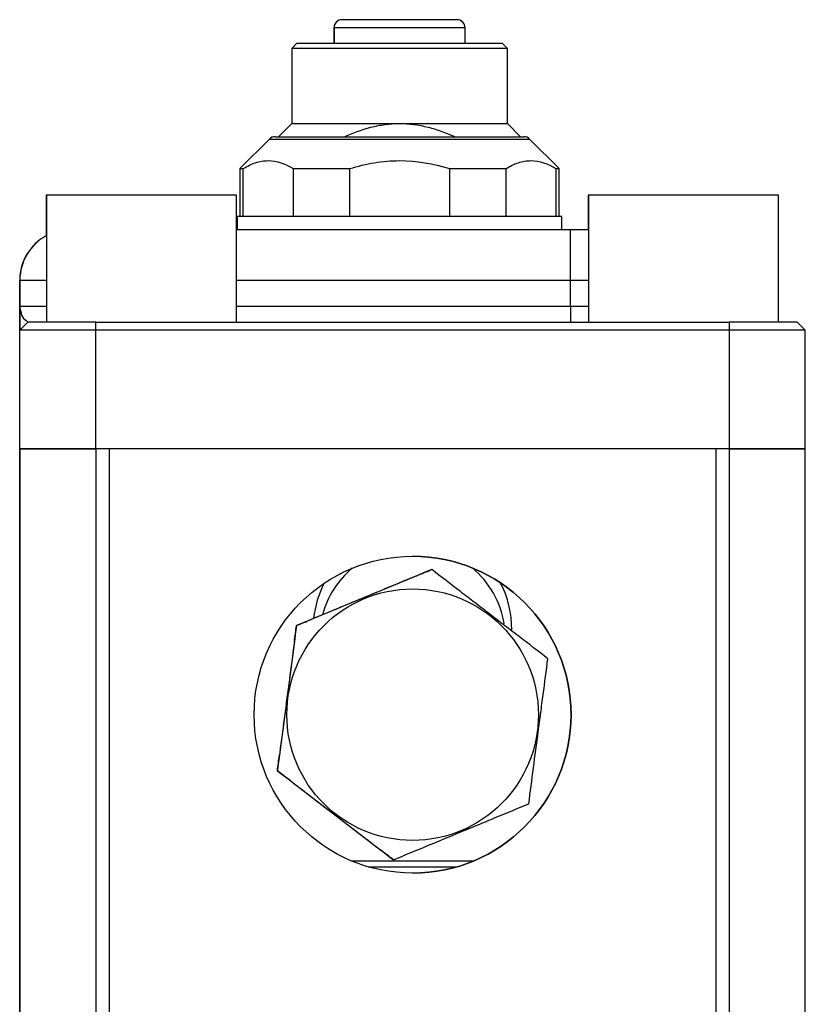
# Model space of a CAD drawing. Header units: inches. Extents: x 7.1 to 31.8, y 2.5 to 19.3.
# Tile 9 of 12: x 21.5 to 23.4, y 12.1 to 14.6. Entities that reach past the tile are written whole.
import ezdxf

# ---------------------------------------------------------------- set-up
doc = ezdxf.new("R2010")
doc.units = ezdxf.units.IN
doc.header["$MEASUREMENT"] = 0

msp = doc.modelspace()

# ---------------------------------------------------------------- linework, layer by layer
at = {"color": 7, "linetype": 'Continuous', "lineweight": 25}
for p, q in [((22.2492, 14.5408), (22.2492, 14.5014)), ((22.2494, 14.5408), (22.2492, 14.5408)), ((22.2494, 14.5408), (22.2494, 14.5014)), ((22.5722, 14.5408), (22.2494, 14.5408)), ((22.5722, 14.5014), (22.5722, 14.5408)), ((22.1567, 14.5014), (22.1449, 14.4896)), ((22.1569, 14.5014), (22.1451, 14.4896)), ((22.1569, 14.5014), (22.1567, 14.5014)), ((22.6647, 14.5014), (22.1569, 14.5014)), ((22.6766, 14.4896), (22.6647, 14.5014)), ((22.1449, 14.4896), (22.1449, 14.3046)), ((22.1451, 14.4896), (22.1449, 14.4896)), ((22.1451, 14.4896), (22.1451, 14.3046)), ((22.6766, 14.4896), (22.1451, 14.4896)), ((22.6766, 14.3046), (22.6766, 14.4896)), ((22.1449, 14.3046), (22.1114, 14.2711)), ((22.1451, 14.3046), (22.1116, 14.2711)), ((22.1449, 14.3046), (22.1451, 14.3046)), ((22.1451, 14.3046), (22.4108, 14.3046)), ((22.4108, 14.3046), (22.6766, 14.3046)), ((22.71, 14.2711), (22.6766, 14.3046)), ((22.0899, 14.2663), (22.0169, 14.1933)), ((22.0901, 14.2663), (22.0171, 14.1933)), ((22.0899, 14.2663), (22.0901, 14.2663)), ((22.0901, 14.2663), (22.7315, 14.2663)), ((22.8045, 14.1933), (22.7315, 14.2663)), ((22.0169, 14.1933), (22.0169, 14.0752)), ((22.0169, 14.1933), (22.0171, 14.1933)), ((22.0171, 14.1933), (22.0171, 14.0752)), ((22.0171, 14.1933), (22.0254, 14.1933)), ((22.0254, 14.0752), (22.0254, 14.1933)), ((22.1484, 14.1933), (22.2879, 14.1933)), ((22.1484, 14.1933), (22.1484, 14.0752)), ((22.2879, 14.0752), (22.2879, 14.1933)), ((22.5338, 14.1933), (22.6733, 14.1933)), ((22.5338, 14.1933), (22.5338, 14.0752)), ((22.6733, 14.0752), (22.6733, 14.1933)), ((22.7962, 14.1933), (22.8045, 14.1933)), ((22.7962, 14.1933), (22.7962, 14.0752)), ((22.8045, 14.0752), (22.8045, 14.1933)), ((21.5401, 14.1277), (21.5401, 14.0282)), ((21.5406, 14.1277), (21.5401, 14.1277)), ((21.5406, 14.1277), (21.5406, 13.8152)), ((22.0093, 14.1277), (21.5406, 14.1277)), ((22.0093, 13.8152), (22.0093, 14.1277)), ((22.8761, 14.1277), (22.8761, 14.0432)), ((22.8766, 14.1277), (22.8761, 14.1277)), ((22.8766, 14.1277), (22.8766, 13.8152)), ((23.3453, 14.1277), (22.8766, 14.1277)), ((23.3453, 13.8152), (23.3453, 14.1277)), ((22.0106, 14.0752), (22.0106, 14.0432)), ((22.0108, 14.0752), (22.0106, 14.0752)), ((22.0108, 14.0752), (22.0108, 14.0432)), ((22.8108, 14.0752), (22.0108, 14.0752)), ((22.8108, 14.0432), (22.8108, 14.0752)), ((22.0093, 14.0432), (22.8324, 14.0432)), ((22.8324, 14.0432), (22.8761, 14.0432)), ((21.4746, 13.8546), (21.4746, 13.9182)), ((21.4749, 13.9182), (21.4746, 13.9182)), ((21.4749, 13.9182), (21.4749, 13.8546)), ((21.4749, 13.9182), (21.5406, 13.9182)), ((22.0093, 13.9182), (22.8324, 13.9182)), ((22.8324, 13.8546), (22.8324, 13.9182)), ((22.8324, 13.9182), (22.8766, 13.9182)), ((21.4749, 13.8546), (21.5406, 13.8546)), ((21.4754, 13.8474), (21.4749, 13.8436)), ((22.0093, 13.8546), (22.8324, 13.8546)), ((22.8324, 13.8546), (22.8766, 13.8546)), ((21.4749, 13.7955), (21.4946, 13.8152)), ((21.4947, 13.8152), (21.475, 13.7955)), ((21.4946, 13.8152), (21.4947, 13.8152)), ((21.6625, 13.8152), (21.4947, 13.8152)), ((21.6625, 13.7955), (21.6625, 13.8152)), ((21.6625, 13.8152), (23.2235, 13.8152)), ((23.2235, 13.8152), (23.2235, 13.7955)), ((23.3913, 13.8152), (23.2235, 13.8152)), ((23.411, 13.7955), (23.3913, 13.8152)), ((21.4745, 13.5022), (21.4745, 13.7955)), ((21.4745, 13.7955), (21.4745, 13.7955)), ((21.475, 13.7955), (21.4749, 13.7955)), ((21.6625, 13.7955), (21.475, 13.7955)), ((21.475, 13.5022), (21.475, 13.7955)), ((23.2235, 13.7955), (21.6625, 13.7955)), ((21.6625, 13.5022), (21.6625, 13.7955)), ((23.2235, 13.7955), (23.2235, 13.5022)), ((23.411, 13.7955), (23.2235, 13.7955)), ((23.411, 13.5022), (23.411, 13.7955)), ((21.475, 13.5022), (21.4745, 13.5022)), ((21.4745, 8.1272), (21.4745, 13.5022)), ((21.4745, 8.1272), (21.4745, 13.5022)), ((21.4745, 13.5022), (21.4745, 13.5022)), ((21.6625, 13.5022), (21.475, 13.5022)), ((21.475, 13.5022), (21.475, 8.1272)), ((21.475, 13.5022), (21.663, 13.5022)), ((21.475, 13.5022), (21.475, 8.1272)), ((21.475, 13.5022), (21.475, 13.5022)), ((23.2235, 13.5022), (21.6625, 13.5022)), ((21.663, 8.1272), (21.663, 13.5022)), ((21.6955, 13.5022), (21.663, 13.5022)), ((21.6955, 8.1272), (21.6955, 13.5022)), ((23.1905, 13.5022), (23.1905, 8.1272)), ((23.223, 13.5022), (23.1905, 13.5022)), ((23.1905, 13.5022), (23.1905, 8.1272)), ((23.223, 13.5022), (23.223, 8.1272)), ((23.223, 13.5022), (23.411, 13.5022)), ((23.411, 13.5022), (23.2235, 13.5022)), ((23.411, 8.1272), (23.411, 13.5022)), ((22.4901, 13.205), (22.4901, 13.205)), ((22.4537, 13.1899), (22.1933, 13.0821)), ((22.1567, 13.0669), (22.1568, 13.0669)), ((22.1516, 13.0277), (22.1148, 12.7484)), ((22.1096, 12.7092), (22.1096, 12.7092)), ((22.141, 12.6851), (22.3645, 12.5135)), ((22.2914, 12.4872), (22.3958, 12.4872)), ((22.3958, 12.4895), (22.3959, 12.4895)), ((22.3963, 12.4872), (22.5946, 12.4872)), ((22.3336, 12.4722), (22.5524, 12.4722))]:
    msp.add_line(p, q, dxfattribs=at)
at = {"color": 7, "linetype": 'Continuous', "lineweight": 25, "flags": 128}
msp.add_lwpolyline([(22.8324, 13.8546), (22.8324, 13.8469), (22.8324, 13.8395), (22.8324, 13.8327), (22.8324, 13.8268), (22.8324, 13.8219), (22.8324, 13.8182), (22.8324, 13.816), (22.8324, 13.8152)], dxfattribs=at)
at = {"color": 7, "linetype": 'Continuous', "lineweight": 25}
for radius in [0.3906, 0.31]:
    msp.add_circle((22.443, 12.8472), radius, dxfattribs=at)
for centre, radius, start, end in [((22.2689, 14.5408), 0.0197, 90, 180), ((22.2691, 14.5408), 0.0197, 90, 180), ((22.5524, 14.5408), 0.0197, 0, 90), ((22.5525, 14.5408), 0.0197, 360, 90), ((22.1038, 14.2524), 0.0197, 90, 135), ((22.104, 14.2524), 0.0197, 90, 135), ((22.7174, 14.2524), 0.0197, 45, 90), ((22.7176, 14.2524), 0.0197, 45, 90), ((-198.0947, 13.9495), 220.9271, 359.991896, 0.024313), ((21.5996, 13.9182), 0.125, 118.3955, 180), ((21.5999, 13.9182), 0.125, 118.3233, 180), ((22.443, 12.8472), 0.3906, 270, 90), ((22.4425, 13.0332), 0.2297, 130.401, 164.7991), ((22.4425, 13.0332), 0.2297, 9.4852, 49.9232), ((22.4425, 13.0582), 0.245, 152.4478, 173.8712), ((22.4425, 13.0582), 0.245, 359.5161, 27.8217)]:
    msp.add_arc(centre, radius, start, end, dxfattribs=at)
for points, knots in [([(22.5525, 14.5605), (22.5525, 14.5605), (22.489, 14.5605), (22.3326, 14.5605), (22.2691, 14.5605), (22.2691, 14.5605)], [0, 0, 0, 0, 0.5, 0.5, 1, 1, 1, 1]), ([(22.2733, 14.2711), (22.2951, 14.2811), (22.3173, 14.2894), (22.3516, 14.2983), (22.3631, 14.3006), (22.3867, 14.3037), (22.3988, 14.3046), (22.4108, 14.3046)], [0, 0, 0, 0, 0.5, 0.5, 0.75, 0.75, 1, 1, 1, 1]), ([(22.4108, 14.3046), (22.4348, 14.3046), (22.4582, 14.3013), (22.4927, 14.2925), (22.5041, 14.2889), (22.5265, 14.2807), (22.5375, 14.2761), (22.5483, 14.2711)], [0, 0, 0, 0, 0.5, 0.5, 0.75, 0.75, 1, 1, 1, 1]), ([(22.104, 14.2721), (22.104, 14.2721), (22.1041, 14.2721), (22.1048, 14.2721), (22.1058, 14.2721), (22.1072, 14.2721), (22.1101, 14.2721), (22.1155, 14.2721), (22.1252, 14.2721), (22.1379, 14.2721), (22.159, 14.2721), (22.1923, 14.2721), (22.2414, 14.2721), (22.2964, 14.2721), (22.3536, 14.2721), (22.4108, 14.2721), (22.4681, 14.2721), (22.5253, 14.2721), (22.5803, 14.2721), (22.6293, 14.2721), (22.6626, 14.2721), (22.6837, 14.2721), (22.6964, 14.2721), (22.7061, 14.2721), (22.7121, 14.2721), (22.7155, 14.2721), (22.7173, 14.2721), (22.7175, 14.2721), (22.7176, 14.2721)], [0, 0, 0, 0, 0.011674, 0.023326, 0.034973, 0.046628, 0.058309, 0.089195, 0.120101, 0.152275, 0.184469, 0.250118, 0.315768, 0.380053, 0.441772, 0.500003, 0.558234, 0.619953, 0.684238, 0.749887, 0.815537, 0.84771, 0.879904, 0.91079, 0.941696, 0.961138, 0.980549, 1, 1, 1, 1]), ([(22.0254, 14.1933), (22.0355, 14.1996), (22.0456, 14.2045), (22.061, 14.2096), (22.0661, 14.2109), (22.0765, 14.2126), (22.0818, 14.213), (22.108, 14.213), (22.1284, 14.2058), (22.1484, 14.1933)], [0, 0, 0, 0, 0.25, 0.25, 0.375, 0.375, 0.5, 0.5, 1, 1, 1, 1]), ([(22.2879, 14.1933), (22.3079, 14.1996), (22.3282, 14.2045), (22.359, 14.2096), (22.3693, 14.2109), (22.3901, 14.2126), (22.4006, 14.213), (22.453, 14.213), (22.4938, 14.2058), (22.5338, 14.1933)], [0, 0, 0, 0, 0.25, 0.25, 0.375, 0.375, 0.5, 0.5, 1, 1, 1, 1]), ([(22.6733, 14.1933), (22.6833, 14.1996), (22.6934, 14.2045), (22.7088, 14.2096), (22.714, 14.2109), (22.7244, 14.2126), (22.7296, 14.213), (22.7558, 14.213), (22.7762, 14.2058), (22.7962, 14.1933)], [0, 0, 0, 0, 0.25, 0.25, 0.375, 0.375, 0.5, 0.5, 1, 1, 1, 1]), ([(21.4746, 13.8546), (21.4746, 13.8505), (21.4746, 13.8434), (21.4746, 13.8328), (21.4746, 13.8236), (21.4746, 13.8154), (21.4745, 13.809), (21.4745, 13.8041), (21.4745, 13.8003), (21.4745, 13.7976), (21.4745, 13.7959), (21.4745, 13.7957), (21.4745, 13.7955)], [0, 0, 0, 0, 0.146128, 0.250552, 0.382334, 0.499879, 0.593502, 0.682344, 0.766855, 0.847555, 0.925045, 1, 1, 1, 1]), ([(21.4749, 13.7955), (21.4749, 13.7956), (21.4749, 13.7957), (21.4749, 13.7963), (21.4749, 13.7973), (21.4749, 13.7986), (21.4749, 13.8004), (21.4749, 13.8025), (21.4749, 13.8051), (21.4749, 13.808), (21.4749, 13.8113), (21.4749, 13.8162), (21.4749, 13.8236), (21.4749, 13.8328), (21.4749, 13.8434), (21.4749, 13.8505), (21.4749, 13.8546)], [0, 0, 0, 0, 0.044652, 0.090126, 0.13658, 0.184159, 0.232999, 0.283224, 0.334952, 0.388288, 0.443327, 0.500158, 0.61713, 0.749466, 0.853399, 1, 1, 1, 1]), ([(21.4946, 13.8152), (21.4897, 13.8186), (21.4808, 13.8248), (21.478, 13.8406), (21.4767, 13.8478)], [0, 0, 0, 0, 0.5435964, 1, 1, 1, 1]), ([(22.4901, 13.205), (22.4629, 13.1937), (22.4355, 13.1824), (22.3801, 13.1594), (22.3521, 13.1478), (22.3096, 13.1302), (22.2954, 13.1243), (22.2672, 13.1127), (22.2532, 13.1069), (22.2115, 13.0896), (22.184, 13.0782), (22.1568, 13.0669)], [0, 0, 0, 0, 0.25, 0.25, 0.5, 0.5, 0.625, 0.625, 0.75, 0.75, 1, 1, 1, 1]), ([(22.7764, 12.9853), (22.753, 13.0032), (22.7295, 13.0213), (22.6819, 13.0578), (22.6579, 13.0762), (22.6214, 13.1043), (22.6092, 13.1136), (22.585, 13.1322), (22.573, 13.1414), (22.5371, 13.1689), (22.5135, 13.187), (22.4901, 13.205)], [0, 0, 0, 0, 0.25, 0.25, 0.5, 0.5, 0.625, 0.625, 0.75, 0.75, 1, 1, 1, 1]), ([(22.1568, 13.0669), (22.1529, 13.0377), (22.149, 13.0083), (22.1412, 12.9489), (22.1372, 12.9188), (22.1312, 12.8732), (22.1292, 12.8579), (22.1252, 12.8277), (22.1233, 12.8127), (22.1174, 12.7679), (22.1135, 12.7384), (22.1096, 12.7092)], [0, 0, 0, 0, 0.25, 0.25, 0.5, 0.5, 0.625, 0.625, 0.75, 0.75, 1, 1, 1, 1]), ([(22.7293, 12.6275), (22.7331, 12.6567), (22.737, 12.6862), (22.7448, 12.7456), (22.7488, 12.7757), (22.7548, 12.8213), (22.7568, 12.8366), (22.7608, 12.8668), (22.7628, 12.8818), (22.7687, 12.9266), (22.7725, 12.956), (22.7764, 12.9853)], [0, 0, 0, 0, 0.25, 0.25, 0.5, 0.5, 0.625, 0.625, 0.75, 0.75, 1, 1, 1, 1]), ([(22.1096, 12.7092), (22.133, 12.6912), (22.1565, 12.6732), (22.2041, 12.6367), (22.2281, 12.6182), (22.2646, 12.5902), (22.2769, 12.5808), (22.301, 12.5623), (22.3131, 12.553), (22.3489, 12.5255), (22.3725, 12.5074), (22.3959, 12.4895)], [0, 0, 0, 0, 0.25, 0.25, 0.5, 0.5, 0.625, 0.625, 0.75, 0.75, 1, 1, 1, 1]), ([(22.3959, 12.4895), (22.4231, 12.5008), (22.4505, 12.5121), (22.5059, 12.535), (22.5339, 12.5466), (22.5764, 12.5642), (22.5907, 12.5701), (22.6188, 12.5818), (22.6328, 12.5876), (22.6745, 12.6049), (22.702, 12.6163), (22.7293, 12.6275)], [0, 0, 0, 0, 0.25, 0.25, 0.5, 0.5, 0.625, 0.625, 0.75, 0.75, 1, 1, 1, 1])]:
    msp.add_open_spline(points, degree=3, knots=knots, dxfattribs=at)
for points in [[(22.4537, 13.1899), (22.4659, 13.195), (22.478, 13.2), (22.4901, 13.205)], [(22.1516, 13.0277), (22.1533, 13.0408), (22.155, 13.0539), (22.1567, 13.0669)], [(22.1567, 13.0669), (22.1689, 13.072), (22.1811, 13.077), (22.1933, 13.0821)], [(22.1096, 12.7092), (22.1113, 12.7222), (22.113, 12.7353), (22.1148, 12.7484)], [(22.141, 12.6851), (22.1305, 12.6931), (22.12, 12.7012), (22.1096, 12.7092)], [(22.3958, 12.4895), (22.3854, 12.4975), (22.375, 12.5055), (22.3645, 12.5135)]]:
    msp.add_open_spline(points, degree=3, dxfattribs=at)

doc.saveas('drawing.dxf')
